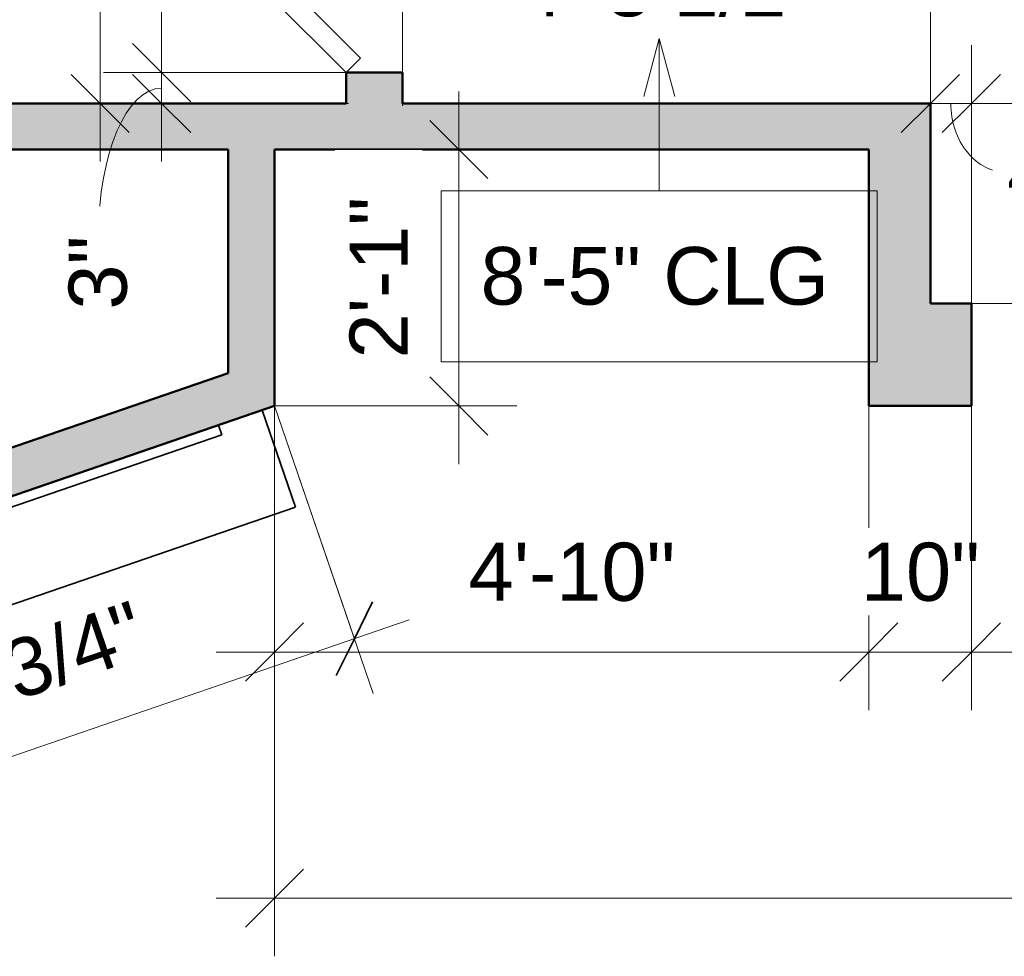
# Model space of a CAD drawing. Header units: inches. Extents: x -321 to 482, y -30 to 637.
# Tile 5 of 12: x -153 to -57, y 304 to 395. Entities that reach past the tile are written whole.
import ezdxf

# ---------------------------------------------------------------- set-up
doc = ezdxf.new("R2010")
doc.units = ezdxf.units.IN
doc.header["$MEASUREMENT"] = 0
for name, color, linetype, lineweight in [('A-ANNO-DIMS', 211, 'Continuous', 9), ('A-ANNO-DIMS-48', 211, 'Continuous', 9), ('A-DOOR', 31, 'Continuous', 18), ('A-GENM', 13, 'Continuous', 18), ('A-WALL', 113, 'Continuous', 18), ('A-WALL-PATT', 111, 'Continuous', 18), ('G-ANNO-TEXT', 231, 'Continuous', 9)]:
    doc.layers.add(name, color=color, linetype=linetype, lineweight=lineweight)
doc.styles.add('Arial_1', font='arial.ttf', dxfattribs={"height": 5.669291})
doc.styles.add('Arial_2', font='arial.ttf', dxfattribs={"height": 5.625})
doc.dimstyles.new('Linear_-_3mm_Arial', dxfattribs={"dimscale": 12, "dimtxt": 5.784148, "dimasz": 0.472441, "dimexe": 0.472441, "dimexo": 0, "dimgap": 0.275591, "dimtad": 1, "dimrnd": 0.25, "dimzin": 3, "dimdsep": 46, "dimlunit": 4, "dimtxsty": 'Arial_1', "dimblk1": 'OBLIQUE', "dimblk2": 'OBLIQUE', "dimsah": 1, "dimcen": 0.09, "dimdle": 0.472441, "dimazin": 2, "dimtfac": 1, "dimtdec": 4, "dimtix": 1, "dimtmove": 0, "dimatfit": 3, "dimfxl": 1, "dimtvp": 1, "dimtfill": 1, "dimfrac": 2, "dimtolj": 1, "dimtzin": 0, "dimarcsym": 2})
doc.dimstyles.new('Linear_-_3mm_Arial_1', dxfattribs={"dimscale": 12, "dimtxt": 5.784148, "dimasz": 0.472441, "dimexe": 0.472441, "dimexo": 0, "dimgap": 0.275591, "dimtad": 1, "dimrnd": 0.25, "dimzin": 3, "dimdsep": 46, "dimlunit": 4, "dimtxsty": 'Arial_1', "dimblk1": 'OBLIQUE', "dimblk2": 'OBLIQUE', "dimsah": 1, "dimcen": 0.09, "dimdle": 0.472441, "dimazin": 2, "dimtfac": 1, "dimtdec": 4, "dimtix": 1, "dimtmove": 1, "dimatfit": 3, "dimfxl": 1, "dimtvp": 1, "dimtfill": 1, "dimfrac": 2, "dimtolj": 1, "dimtzin": 0, "dimarcsym": 2})
doc.dimstyles.new('Linear_-_3mm_Arial_2', dxfattribs={"dimscale": 12, "dimtxt": 5.784148, "dimasz": 0.472441, "dimexe": 0.472441, "dimexo": 0, "dimgap": 0.275591, "dimtad": 1, "dimrnd": 0.25, "dimzin": 3, "dimdsep": 46, "dimlunit": 4, "dimtxsty": 'Arial_1', "dimblk1": 'OBLIQUE', "dimblk2": 'OBLIQUE', "dimsah": 1, "dimcen": 0.09, "dimdle": 0.472441, "dimazin": 2, "dimtfac": 1, "dimtdec": 4, "dimtix": 1, "dimtmove": 2, "dimatfit": 3, "dimfxl": 1, "dimtvp": 1, "dimtfill": 1, "dimfrac": 2, "dimtolj": 1, "dimtzin": 0, "dimarcsym": 2})

# ---------------------------------------------------------------- blocks, each defined once
blk = doc.blocks.new('Door_4 - 2_-6_ X 6_-8_-437915-1-1st Floor Plan')
at = {"layer": 'A-DOOR', "lineweight": 35}
for p, q in [((-7.627, -22.424), (13.586, -1.211)), ((13.586, -1.211), (15, -2.625)), ((15, -2.625), (-6.213, -23.838)), ((-6.213, -23.838), (-7.627, -22.424))]:
    blk.add_line(p, q, dxfattribs=at)
at = {"layer": 'A-DOOR'}
blk.add_arc((15, -2.625), 30, 180, 225, dxfattribs=at)
blk = doc.blocks.new('Generic Models 5 - Generic Models 5-438198-1-1st Floor Plan')
at = {"layer": 'A-GENM', "lineweight": 35}
for p, q in [((-129.182, 357.094), (-189.706, 336.289)), ((-189.706, 336.289), (-129.182, 357.094)), ((-125.931, 347.637), (-129.182, 357.094)), ((-129.182, 357.094), (-125.931, 347.637)), ((-129.182, 357.094), (-129.182, 357.094)), ((-133.438, 355.631), (-185.45, 337.751)), ((-185.45, 337.751), (-133.438, 355.631)), ((-133.113, 354.685), (-133.438, 355.631)), ((-133.438, 355.631), (-133.113, 354.685)), ((-133.438, 355.631), (-133.438, 355.631)), ((-185.125, 336.806), (-133.113, 354.685)), ((-133.113, 354.685), (-185.125, 336.806)), ((-133.113, 354.685), (-133.113, 354.685)), ((-186.455, 326.832), (-125.931, 347.637)), ((-125.931, 347.637), (-186.455, 326.832)), ((-125.931, 347.637), (-125.931, 347.637)), ((-185.45, 337.751), (-185.125, 336.806)), ((-185.125, 336.806), (-185.45, 337.751)), ((-185.45, 337.751), (-185.45, 337.751)), ((-189.706, 336.289), (-186.455, 326.832)), ((-186.455, 326.832), (-189.706, 336.289)), ((-189.706, 336.289), (-189.706, 336.289)), ((-185.125, 336.806), (-185.125, 336.806)), ((-186.455, 326.832), (-186.455, 326.832))]:
    blk.add_line(p, q, dxfattribs=at)
blk = doc.blocks.new('DIMBLOCK39-1-1st Floor Plan')
at = {"layer": 'A-ANNO-DIMS-48'}
for p, q in [((-128, 357.5), (-128, 327.831)), ((-128, 333.5), (-128, 357.5)), ((-70, 357.5), (-70, 327.831)), ((-70, 333.5), (-70, 357.5)), ((-133.669, 333.5), (-70, 333.5))]:
    blk.add_line(p, q, dxfattribs=at)
at = {"layer": 'A-ANNO-DIMS-48', "lineweight": 35}
for p, q in [((-128, 333.5), (-125.165, 336.335)), ((-70, 333.5), (-67.165, 336.335)), ((-128, 333.5), (-130.835, 330.665)), ((-70, 333.5), (-72.835, 330.665))]:
    blk.add_line(p, q, dxfattribs=at)
at = {"layer": 'A-ANNO-DIMS-48', "color": 0, "insert": (-109.056, 344.167), "char_height": 5.6693, "width": 24.13324, "attachment_point": 1, "line_spacing_factor": 0.941778, "style": 'Arial_1', "bg_fill": 3, "box_fill_scale": 1.25, "bg_fill_color": 256, "bg_fill_true_color": 13158600, "bg_fill_transparency": 0}
blk.add_mtext('4\'-10"', dxfattribs=at)
blk = doc.blocks.new('_Oblique')
at = {"color": 0, "linetype": 'ByBlock', "lineweight": -2}
blk.add_line((-0.5, -0.5), (0.5, 0.5), dxfattribs=at)
blk = doc.blocks.new('DIMBLOCK40-1-1st Floor Plan')
at = {"layer": 'A-ANNO-DIMS-48'}
for p, q in [((-70, 357.5), (-70, 327.831)), ((-70, 333.5), (-70, 357.5)), ((-60, 357.5), (-60, 327.831)), ((-60, 333.5), (-60, 357.5)), ((-70, 333.5), (-60, 333.5))]:
    blk.add_line(p, q, dxfattribs=at)
at = {"layer": 'A-ANNO-DIMS-48', "lineweight": 35}
for p, q in [((-70, 333.5), (-67.165, 336.335)), ((-60, 333.5), (-57.165, 336.335)), ((-70, 333.5), (-72.835, 330.665)), ((-60, 333.5), (-62.835, 330.665))]:
    blk.add_line(p, q, dxfattribs=at)
at = {"layer": 'A-ANNO-DIMS-48', "color": 0, "insert": (-70.784, 344.167), "char_height": 5.6693, "width": 13.88195, "attachment_point": 1, "line_spacing_factor": 0.941778, "style": 'Arial_1', "bg_fill": 3, "box_fill_scale": 1.25, "bg_fill_color": 256, "bg_fill_true_color": 13158600, "bg_fill_transparency": 0}
blk.add_mtext('10"', dxfattribs=at)
blk = doc.blocks.new('DIMBLOCK41-1-1st Floor Plan')
at = {"layer": 'A-ANNO-DIMS-48'}
for p, q in [((-60, 357.5), (-60, 327.831)), ((-60, 333.5), (-60, 357.5)), ((-8, 357.5), (-8, 327.831)), ((-8, 333.5), (-8, 357.5)), ((-60, 333.5), (-8, 333.5))]:
    blk.add_line(p, q, dxfattribs=at)
at = {"layer": 'A-ANNO-DIMS-48', "lineweight": 35}
for p, q in [((-60, 333.5), (-57.165, 336.335)), ((-8, 333.5), (-5.165, 336.335)), ((-60, 333.5), (-62.835, 330.665)), ((-8, 333.5), (-10.835, 330.665))]:
    blk.add_line(p, q, dxfattribs=at)
at = {"layer": 'A-ANNO-DIMS-48', "color": 0, "insert": (-41.875, 344.167), "char_height": 5.6693, "width": 18.90082, "attachment_point": 1, "line_spacing_factor": 0.941778, "style": 'Arial_1', "bg_fill": 3, "box_fill_scale": 1.25, "bg_fill_color": 256, "bg_fill_true_color": 13158600, "bg_fill_transparency": 0}
blk.add_mtext('4\'-4"', dxfattribs=at)
blk = doc.blocks.new('DIMBLOCK45-1-1st Floor Plan')
at = {"layer": 'A-ANNO-DIMS-48'}
for p, q in [((-128, 357.5), (-128, 303.831)), ((-128, 309.5), (-128, 357.5)), ((222.5, 357.25), (222.5, 303.831)), ((222.5, 309.5), (222.5, 357.25)), ((-133.669, 309.5), (228.169, 309.5))]:
    blk.add_line(p, q, dxfattribs=at)
at = {"layer": 'A-ANNO-DIMS-48', "lineweight": 35}
for p, q in [((-128, 309.5), (-125.165, 312.335)), ((222.5, 309.5), (225.335, 312.335)), ((-128, 309.5), (-130.835, 306.665)), ((222.5, 309.5), (219.665, 306.665))]:
    blk.add_line(p, q, dxfattribs=at)
at = {"layer": 'A-ANNO-DIMS-48', "color": 0, "insert": (30.609, 320.167), "char_height": 5.6693, "width": 39.93732, "attachment_point": 1, "line_spacing_factor": 0.941778, "style": 'Arial_1', "bg_fill": 3, "box_fill_scale": 1.25, "bg_fill_color": 256, "bg_fill_true_color": 13158600, "bg_fill_transparency": 0}
blk.add_mtext('29\'-2 1/2"', dxfattribs=at)
blk = doc.blocks.new('DIMBLOCK56-1-1st Floor Plan')
at = {"layer": 'A-ANNO-DIMS-48'}
for p, q in [((-145, 413.169), (-145, 381.331)), ((-163, 407.5), (-139.331, 407.5)), ((-145, 407.5), (-163, 407.5)), ((-163.243, 387), (-139.331, 387)), ((-145, 387), (-163.243, 387))]:
    blk.add_line(p, q, dxfattribs=at)
at = {"layer": 'A-ANNO-DIMS-48', "lineweight": 35}
for p, q in [((-145, 407.5), (-147.835, 410.335)), ((-145, 407.5), (-142.165, 404.665)), ((-145, 387), (-147.835, 389.835)), ((-145, 387), (-142.165, 384.165))]:
    blk.add_line(p, q, dxfattribs=at)
at = {"layer": 'A-ANNO-DIMS-48'}
blk.add_ellipse((-145, 412.69), major_axis=(0, 15.44), ratio=0.669984, start_param=1.570796, end_param=3.141593, dxfattribs=at)
at = {"layer": 'A-ANNO-DIMS-48', "color": 0, "insert": (-158.255, 412.69), "char_height": 5.6693, "width": 34.70489, "attachment_point": 1, "rotation": 90, "line_spacing_factor": 0.941778, "style": 'Arial_1', "bg_fill": 3, "box_fill_scale": 1.25, "bg_fill_color": 256, "bg_fill_true_color": 13158600, "bg_fill_transparency": 0}
blk.add_mtext('1\'-8 1/2"', dxfattribs=at)
blk = doc.blocks.new('DIMBLOCK57-1-1st Floor Plan')
at = {"layer": 'A-ANNO-DIMS-48', "lineweight": 35}
for p, q in [((-139, 390), (-141.835, 392.835)), ((-139, 387), (-141.835, 389.835)), ((-139, 390), (-136.165, 387.165)), ((-139, 387), (-136.165, 384.165))]:
    blk.add_line(p, q, dxfattribs=at)
at = {"layer": 'A-ANNO-DIMS-48'}
for p, q in [((-120.757, 390), (-144.669, 390)), ((-139, 381.331), (-139, 390)), ((-139, 390), (-120.757, 390)), ((-120.757, 387), (-144.669, 387)), ((-139, 387), (-120.757, 387))]:
    blk.add_line(p, q, dxfattribs=at)
blk.add_ellipse((-139, 374.099), major_axis=(0, 14.401), ratio=0.428044, start_param=0, end_param=1.570796, dxfattribs=at)
at = {"layer": 'A-ANNO-DIMS-48', "color": 0, "insert": (-148.075, 366.891), "char_height": 5.6693, "width": 8.64953, "attachment_point": 1, "rotation": 90, "line_spacing_factor": 0.941778, "style": 'Arial_1', "bg_fill": 3, "box_fill_scale": 1.25, "bg_fill_color": 256, "bg_fill_true_color": 13158600, "bg_fill_transparency": 0}
blk.add_mtext('3"', dxfattribs=at)
blk = doc.blocks.new('DIMBLOCK58-1-1st Floor Plan')
at = {"layer": 'A-ANNO-DIMS-48', "lineweight": 35}
for p, q in [((-139, 420), (-141.835, 422.835)), ((-139, 420), (-136.165, 417.165)), ((-139, 390), (-141.835, 392.835)), ((-139, 390), (-136.165, 387.165))]:
    blk.add_line(p, q, dxfattribs=at)
at = {"layer": 'A-ANNO-DIMS-48'}
for p, q in [((-120.757, 420), (-144.669, 420)), ((-139, 390), (-139, 420)), ((-139, 420), (-120.757, 420)), ((-120.757, 390), (-144.669, 390)), ((-139, 390), (-120.757, 390))]:
    blk.add_line(p, q, dxfattribs=at)
at = {"layer": 'A-ANNO-DIMS-48', "color": 0, "insert": (-136.385, 397.125), "char_height": 5.6693, "width": 18.90082, "attachment_point": 1, "rotation": 90, "line_spacing_factor": 0.941778, "style": 'Arial_1', "bg_fill": 3, "box_fill_scale": 1.25, "bg_fill_color": 256, "bg_fill_true_color": 13158600, "bg_fill_transparency": 0}
blk.add_mtext('2\'-6"', dxfattribs=at)
blk = doc.blocks.new('DIMBLOCK73-1-1st Floor Plan')
at = {"layer": 'A-ANNO-DIMS-48'}
for p, q in [((-128, 357.5), (-118.355, 329.442)), ((-120.198, 334.804), (-128, 357.5)), ((-189.559, 310.961), (-114.837, 336.646)), ((-192, 335.5), (-182.355, 307.442)), ((-184.198, 312.804), (-192, 335.5))]:
    blk.add_line(p, q, dxfattribs=at)
at = {"layer": 'A-ANNO-DIMS-48', "lineweight": 35}
for p, q in [((-120.198, 334.804), (-118.439, 338.406)), ((-120.198, 334.804), (-121.957, 331.201)), ((-184.198, 312.804), (-182.439, 316.406)), ((-184.198, 312.804), (-185.957, 309.201))]:
    blk.add_line(p, q, dxfattribs=at)
at = {"layer": 'A-ANNO-DIMS-48', "color": 0, "insert": (-169.341, 329.191), "char_height": 5.6693, "width": 34.70489, "attachment_point": 1, "rotation": 18.97041, "line_spacing_factor": 0.941778, "style": 'Arial_1', "bg_fill": 3, "box_fill_scale": 1.25, "bg_fill_color": 256, "bg_fill_true_color": 13158600, "bg_fill_transparency": 0}
blk.add_mtext('5\'-7 3/4"', dxfattribs=at)
blk = doc.blocks.new('DIMBLOCK74-1-1st Floor Plan')
at = {"layer": 'A-ANNO-DIMS-48'}
for p, q in [((-110, 351.831), (-110, 388.169)), ((-127.75, 382.5), (-104.331, 382.5)), ((-110, 382.5), (-127.75, 382.5)), ((-128, 357.5), (-104.331, 357.5)), ((-110, 357.5), (-128, 357.5))]:
    blk.add_line(p, q, dxfattribs=at)
at = {"layer": 'A-ANNO-DIMS-48', "lineweight": 35}
for p, q in [((-110, 382.5), (-112.835, 385.335)), ((-110, 382.5), (-107.165, 379.665)), ((-110, 357.5), (-112.835, 360.335)), ((-110, 357.5), (-107.165, 354.665))]:
    blk.add_line(p, q, dxfattribs=at)
at = {"layer": 'A-ANNO-DIMS-48', "color": 0, "insert": (-120.667, 362.125), "char_height": 5.6693, "width": 18.90082, "attachment_point": 1, "rotation": 90, "line_spacing_factor": 0.941778, "style": 'Arial_1', "bg_fill": 3, "box_fill_scale": 1.25, "bg_fill_color": 256, "bg_fill_true_color": 13158600, "bg_fill_transparency": 0}
blk.add_mtext('2\'-1"', dxfattribs=at)
blk = doc.blocks.new('DIMBLOCK78-1-1st Floor Plan')
at = {"layer": 'A-ANNO-DIMS-48'}
for p, q in [((-115.5, 386.757), (-115.5, 410.669)), ((-64, 387), (-64, 410.669)), ((-121.169, 405), (-58.331, 405)), ((-115.5, 405), (-115.5, 386.757)), ((-64, 405), (-64, 387))]:
    blk.add_line(p, q, dxfattribs=at)
at = {"layer": 'A-ANNO-DIMS-48', "lineweight": 35}
for p, q in [((-115.5, 405), (-112.665, 407.835)), ((-64, 405), (-61.165, 407.835)), ((-115.5, 405), (-118.335, 402.165)), ((-64, 405), (-66.835, 402.165))]:
    blk.add_line(p, q, dxfattribs=at)
at = {"layer": 'A-ANNO-DIMS-48', "color": 0, "insert": (-104.21, 401.167), "char_height": 5.6693, "width": 34.70489, "attachment_point": 1, "line_spacing_factor": 0.941778, "style": 'Arial_1', "bg_fill": 3, "box_fill_scale": 1.25, "bg_fill_color": 256, "bg_fill_true_color": 13158600, "bg_fill_transparency": 0}
blk.add_mtext('4\'-3 1/2"', dxfattribs=at)
blk = doc.blocks.new('DIMBLOCK79-1-1st Floor Plan')
at = {"layer": 'A-ANNO-DIMS-48'}
for p, q in [((-40, 392.669), (-40, 361.831)), ((-64, 387), (-34.331, 387)), ((-40, 387), (-64, 387)), ((-62.829, 367.5), (-34.331, 367.5)), ((-40, 367.5), (-62.829, 367.5))]:
    blk.add_line(p, q, dxfattribs=at)
at = {"layer": 'A-ANNO-DIMS-48', "lineweight": 35}
for p, q in [((-40, 387), (-42.835, 389.835)), ((-40, 387), (-37.165, 384.165)), ((-40, 367.5), (-42.835, 370.335)), ((-40, 367.5), (-37.165, 364.665))]:
    blk.add_line(p, q, dxfattribs=at)
at = {"layer": 'A-ANNO-DIMS-48'}
blk.add_ellipse((-40, 368.041), major_axis=(-9.545, 0), ratio=0.964755, start_param=4.712389, end_param=6.283185, dxfattribs=at)
at = {"layer": 'A-ANNO-DIMS-48', "color": 0, "insert": (-52.456, 339.12), "char_height": 5.6693, "width": 34.70489, "attachment_point": 1, "rotation": 90, "line_spacing_factor": 0.941778, "style": 'Arial_1', "bg_fill": 3, "box_fill_scale": 1.25, "bg_fill_color": 256, "bg_fill_true_color": 13158600, "bg_fill_transparency": 0}
blk.add_mtext('1\'-7 1/2"', dxfattribs=at)
blk = doc.blocks.new('DIMBLOCK80-1-1st Floor Plan')
at = {"layer": 'A-ANNO-DIMS-48'}
for p, q in [((-40, 427.669), (-40, 381.331)), ((-63.833, 422), (-34.331, 422)), ((-40, 422), (-63.833, 422)), ((-66.71, 387), (-34.331, 387)), ((-40, 387), (-66.71, 387))]:
    blk.add_line(p, q, dxfattribs=at)
at = {"layer": 'A-ANNO-DIMS-48', "lineweight": 35}
for p, q in [((-40, 422), (-42.835, 424.835)), ((-40, 422), (-37.165, 419.165)), ((-40, 387), (-42.835, 389.835)), ((-40, 387), (-37.165, 384.165))]:
    blk.add_line(p, q, dxfattribs=at)
at = {"layer": 'A-ANNO-DIMS-48', "color": 0, "insert": (-50.667, 396.501), "char_height": 5.6693, "width": 24.13324, "attachment_point": 1, "rotation": 90, "line_spacing_factor": 0.941778, "style": 'Arial_1', "bg_fill": 3, "box_fill_scale": 1.25, "bg_fill_color": 256, "bg_fill_true_color": 13158600, "bg_fill_transparency": 0}
blk.add_mtext('2\'-11"', dxfattribs=at)
blk = doc.blocks.new('DIMBLOCK81-1-1st Floor Plan')
at = {"layer": 'A-ANNO-DIMS-48'}
for p, q in [((-64, 387), (-64, 410.669)), ((-4, 370.187), (-4, 410.669)), ((-69.669, 405), (1.669, 405)), ((-64, 405), (-64, 387)), ((-4, 405), (-4, 370.187))]:
    blk.add_line(p, q, dxfattribs=at)
at = {"layer": 'A-ANNO-DIMS-48', "lineweight": 35}
for p, q in [((-64, 405), (-61.165, 407.835)), ((-4, 405), (-1.165, 407.835)), ((-64, 405), (-66.835, 402.165)), ((-4, 405), (-6.835, 402.165))]:
    blk.add_line(p, q, dxfattribs=at)
at = {"layer": 'A-ANNO-DIMS-48', "color": 0, "insert": (-41.875, 415.667), "char_height": 5.6693, "width": 18.90082, "attachment_point": 1, "line_spacing_factor": 0.941778, "style": 'Arial_1', "bg_fill": 3, "box_fill_scale": 1.25, "bg_fill_color": 256, "bg_fill_true_color": 13158600, "bg_fill_transparency": 0}
blk.add_mtext('5\'-0"', dxfattribs=at)
blk = doc.blocks.new('DIMBLOCK82-1-1st Floor Plan')
at = {"layer": 'A-ANNO-DIMS-48'}
for p, q in [((-64, 367.774), (-64, 392.669)), ((-60, 367.5), (-60, 392.669)), ((-69.669, 387), (-54.331, 387)), ((-64, 387), (-64, 367.774)), ((-60, 387), (-60, 367.5))]:
    blk.add_line(p, q, dxfattribs=at)
at = {"layer": 'A-ANNO-DIMS-48', "lineweight": 35}
for p, q in [((-64, 387), (-61.165, 389.835)), ((-60, 387), (-57.165, 389.835)), ((-64, 387), (-66.835, 384.165)), ((-60, 387), (-62.835, 384.165))]:
    blk.add_line(p, q, dxfattribs=at)
at = {"layer": 'A-ANNO-DIMS-48'}
blk.add_ellipse((-56.502, 387), major_axis=(0, 6.744), ratio=0.815237, start_param=1.570796, end_param=3.141593, dxfattribs=at)
at = {"layer": 'A-ANNO-DIMS-48', "color": 0, "insert": (-56.502, 383.167), "char_height": 5.6693, "width": 8.64953, "attachment_point": 1, "line_spacing_factor": 0.941778, "style": 'Arial_1', "bg_fill": 3, "box_fill_scale": 1.25, "bg_fill_color": 256, "bg_fill_true_color": 13158600, "bg_fill_transparency": 0}
blk.add_mtext('4"', dxfattribs=at)

msp = doc.modelspace()

# ---------------------------------------------------------------- hatches: boundary and pattern name
at = {"layer": 'A-WALL-PATT'}
h = msp.add_hatch(color=256, dxfattribs=at)
h.paths.add_polyline_path([(-121, 390), (-115.5, 390), (-115.5, 387), (-121, 387)])
h.paths.add_polyline_path([(-121, 579.5), (-115.5, 579.5), (-115.5, 558), (-115.5, 553.5), (-115.5, 491.5), (-115.5, 487), (-115.5, 426.5), (-115.5, 422), (-115.5, 420), (-121, 420)])
for points in [[(-192, 382.5), (-192, 387), (-167.5, 387), (-163, 387), (-121, 387), (-115.5, 387), (-64, 387), (-64, 382.5), (-70, 382.5), (-128, 382.5), (-132.5, 382.5)], [(-128, 362.258), (-132.5, 360.712), (-132.5, 382.5), (-128, 382.5)], [(-70, 382.5), (-64, 382.5), (-64, 367.5), (-64, 357.5), (-70, 357.5)], [(-128, 362.258), (-128, 357.5), (-192, 335.5), (-192, 340.258), (-132.5, 360.712)]]:
    msp.add_hatch(color=256, dxfattribs=at).paths.add_polyline_path(points)
h = msp.add_hatch(color=256, dxfattribs=at)
h.paths.add_polyline_path([(-60, 367.5), (-60, 357.5), (-64, 357.5), (-64, 367.5)])
h.paths.add_polyline_path([(-4, 367.5), (-4, 357.5), (-8, 357.5), (-8, 367.5)])

# ---------------------------------------------------------------- linework, layer by layer
at = {"layer": 'A-WALL', "lineweight": 50}
for p, q in [((-121, 390), (-121, 387)), ((-115.5, 390), (-121, 390)), ((-115.5, 387), (-115.5, 390)), ((-121, 387), (-163, 387)), ((-64, 387), (-115.5, 387)), ((-64, 367.5), (-64, 387)), ((-192, 382.5), (-132.5, 382.5)), ((-132.5, 382.5), (-132.5, 360.712)), ((-128, 357.5), (-128, 382.5)), ((-128, 382.5), (-70, 382.5)), ((-70, 382.5), (-70, 357.5)), ((-60, 367.5), (-64, 367.5)), ((-60, 357.5), (-60, 367.5)), ((-132.5, 360.712), (-192, 340.258)), ((-192, 335.5), (-128, 357.5)), ((-70, 357.5), (-60, 357.5))]:
    msp.add_line(p, q, dxfattribs=at)

# ---------------------------------------------------------------- block references
at = {"layer": 'A-DOOR', "lineweight": 35, "rotation": 269.9999999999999}
msp.add_blockref('Door_4 - 2_-6_ X 6_-8_-437915-1-1st Floor Plan', (-118.375, 405), dxfattribs=at)
at = {"layer": 'A-GENM', "lineweight": 35}
msp.add_blockref('Generic Models 5 - Generic Models 5-438198-1-1st Floor Plan', (0, 0), dxfattribs=at)

# ---------------------------------------------------------------- next in the draw order: dimensions: what is measured, and where the dimension line sits
at = {"layer": 'A-ANNO-DIMS'}
dim = msp.add_linear_dim(base=(-145, 387), p1=(-163, 407.5), p2=(-163.243, 387), angle=90, dimstyle='Linear_-_3mm_Arial_1', override={"dimpost": '<>', "dimfxl": 20.501437}, dxfattribs=at)
dim.commit()
dim.dimension.update_dxf_attribs({"geometry": 'DIMBLOCK56-1-1st Floor Plan', "text_midpoint": (-154.476, 430.042), "dimtype": 160, "text_rotation": 90})
dim = msp.add_linear_dim(base=(-70, 333.5), p1=(-128, 357.5), p2=(-70, 357.5), dimstyle='Linear_-_3mm_Arial', override={"dimpost": '<>', "dimfxl": 58}, dxfattribs=at)
dim.commit()
dim.dimension.update_dxf_attribs({"geometry": 'DIMBLOCK39-1-1st Floor Plan', "text_midpoint": (-99, 339.702)})

# ---------------------------------------------------------------- next in the draw order: dimensions: what is measured, and where the dimension line sits
dim = msp.add_linear_dim(base=(-139, 390), p1=(-120.757, 387), p2=(-120.757, 390), angle=90, dimstyle='Linear_-_3mm_Arial_1', override={"dimpost": '<>', "dimfxl": 3}, dxfattribs=at)
dim.commit()
dim.dimension.update_dxf_attribs({"geometry": 'DIMBLOCK57-1-1st Floor Plan', "text_midpoint": (-144.295, 371.216), "dimtype": 160, "text_rotation": 90})
dim = msp.add_linear_dim(base=(-60, 333.5), p1=(-70, 357.5), p2=(-60, 357.5), dimstyle='Linear_-_3mm_Arial', override={"dimpost": '<>', "dimfxl": 10}, dxfattribs=at)
dim.commit()
dim.dimension.update_dxf_attribs({"geometry": 'DIMBLOCK40-1-1st Floor Plan', "text_midpoint": (-65, 339.702)})

# ---------------------------------------------------------------- next in the draw order: dimensions: what is measured, and where the dimension line sits
dim = msp.add_linear_dim(base=(-139, 420), p1=(-120.757, 390), p2=(-120.757, 420), angle=90, dimstyle='Linear_-_3mm_Arial_2', override={"dimpost": '<>', "dimfxl": 30}, dxfattribs=at)
dim.commit()
dim.dimension.update_dxf_attribs({"geometry": 'DIMBLOCK58-1-1st Floor Plan', "text_midpoint": (-132.605, 406.575), "dimtype": 160, "text_rotation": 90})
dim = msp.add_linear_dim(base=(-8, 333.5), p1=(-60, 357.5), p2=(-8, 357.5), dimstyle='Linear_-_3mm_Arial', override={"dimpost": '<>', "dimfxl": 52}, dxfattribs=at)
dim.commit()
dim.dimension.update_dxf_attribs({"geometry": 'DIMBLOCK41-1-1st Floor Plan', "text_midpoint": (-34, 339.642)})

# ---------------------------------------------------------------- next in the draw order: dimensions: what is measured, and where the dimension line sits
dim = msp.add_linear_dim(base=(222.5, 309.5), p1=(-128, 357.5), p2=(222.5, 357.25), dimstyle='Linear_-_3mm_Arial', override={"dimpost": '<>', "dimfxl": 350.500089}, dxfattribs=at)
dim.commit()
dim.dimension.update_dxf_attribs({"geometry": 'DIMBLOCK45-1-1st Floor Plan', "text_midpoint": (47.25, 315.738)})

# ---------------------------------------------------------------- next in the draw order: dimensions: what is measured, and where the dimension line sits
dim = msp.add_linear_dim(base=(-120.198, 334.804), p1=(-192, 335.5), p2=(-128, 357.5), angle=18.97041, dimstyle='Linear_-_3mm_Arial', override={"dimpost": '<>', "dimfxl": 67.675697}, dxfattribs=at)
dim.commit()
dim.dimension.update_dxf_attribs({"geometry": 'DIMBLOCK73-1-1st Floor Plan', "text_midpoint": (-154.227, 329.705)})

# ---------------------------------------------------------------- next in the draw order: dimensions: what is measured, and where the dimension line sits
dim = msp.add_linear_dim(base=(-110, 382.5), p1=(-128, 357.5), p2=(-127.75, 382.5), angle=90, dimstyle='Linear_-_3mm_Arial', override={"dimpost": '<>', "dimfxl": 25.00125}, dxfattribs=at)
dim.commit()
dim.dimension.update_dxf_attribs({"geometry": 'DIMBLOCK74-1-1st Floor Plan', "text_midpoint": (-116.153, 370)})

# ---------------------------------------------------------------- next in the draw order: texts
at = {"layer": 'G-ANNO-TEXT', "color": 7, "insert": (-107.885, 372.999), "char_height": 5.625, "width": 42.117, "attachment_point": 1, "style": 'Arial_2'}
msp.add_mtext('8\'-5" CLG', dxfattribs=at)

# ---------------------------------------------------------------- next in the draw order: dimensions: what is measured, and where the dimension line sits
at = {"layer": 'A-ANNO-DIMS'}
dim = msp.add_linear_dim(base=(-64, 405), p1=(-115.5, 386.757), p2=(-64, 387), dimstyle='Linear_-_3mm_Arial_2', override={"dimpost": '<>', "dimfxl": 51.500572}, dxfattribs=at)
dim.commit()
dim.dimension.update_dxf_attribs({"geometry": 'DIMBLOCK78-1-1st Floor Plan', "text_midpoint": (-86.858, 397.388), "dimtype": 160})

# ---------------------------------------------------------------- next in the draw order: linework, layer by layer
at = {"layer": 'G-ANNO-TEXT', "color": 7}
for q in [(-91.971, 387.677), (-88.932, 387.677), (-90.452, 378.464)]:
    msp.add_line((-90.452, 393.346), q, dxfattribs=at)

# ---------------------------------------------------------------- next in the draw order: dimensions: what is measured, and where the dimension line sits
at = {"layer": 'A-ANNO-DIMS'}
dim = msp.add_linear_dim(base=(-40, 367.5), p1=(-64, 387), p2=(-62.829, 367.5), angle=90, dimstyle='Linear_-_3mm_Arial_1', override={"dimpost": '<>', "dimfxl": 19.535146}, dxfattribs=at)
dim.commit()
dim.dimension.update_dxf_attribs({"geometry": 'DIMBLOCK79-1-1st Floor Plan', "text_midpoint": (-48.676, 356.473), "dimtype": 160, "text_rotation": 90})

# ---------------------------------------------------------------- next in the draw order: dimensions: what is measured, and where the dimension line sits
dim = msp.add_linear_dim(base=(-40, 387), p1=(-63.833, 422), p2=(-66.71, 387), angle=90, dimstyle='Linear_-_3mm_Arial_2', override={"dimpost": '<>', "dimfxl": 35.117969}, dxfattribs=at)
dim.commit()
dim.dimension.update_dxf_attribs({"geometry": 'DIMBLOCK80-1-1st Floor Plan', "text_midpoint": (-46.888, 408.567), "dimtype": 160, "text_rotation": 90})

# ---------------------------------------------------------------- next in the draw order: dimensions: what is measured, and where the dimension line sits
dim = msp.add_linear_dim(base=(-4, 405), p1=(-64, 387), p2=(-4, 370.187), dimstyle='Linear_-_3mm_Arial', override={"dimpost": '<>', "dimfxl": 62.311059}, dxfattribs=at)
dim.commit()
dim.dimension.update_dxf_attribs({"geometry": 'DIMBLOCK81-1-1st Floor Plan', "text_midpoint": (-34, 411.202)})

# ---------------------------------------------------------------- next in the draw order: dimensions: what is measured, and where the dimension line sits
dim = msp.add_linear_dim(base=(-60, 387), p1=(-64, 367.774), p2=(-60, 367.5), dimstyle='Linear_-_3mm_Arial_1', override={"dimpost": '<>', "dimfxl": 4.009343}, dxfattribs=at)
dim.commit()
dim.dimension.update_dxf_attribs({"geometry": 'DIMBLOCK82-1-1st Floor Plan', "text_midpoint": (-52.178, 379.388), "dimtype": 160})

# ---------------------------------------------------------------- next in the draw order: linework, layer by layer
at = {"layer": 'G-ANNO-TEXT', "color": 7, "flags": 128}
msp.add_lwpolyline([(-111.725, 378.464), (-69.179, 378.464), (-69.179, 361.789), (-111.725, 361.789)], close=True, dxfattribs=at)

doc.saveas('drawing.dxf')
